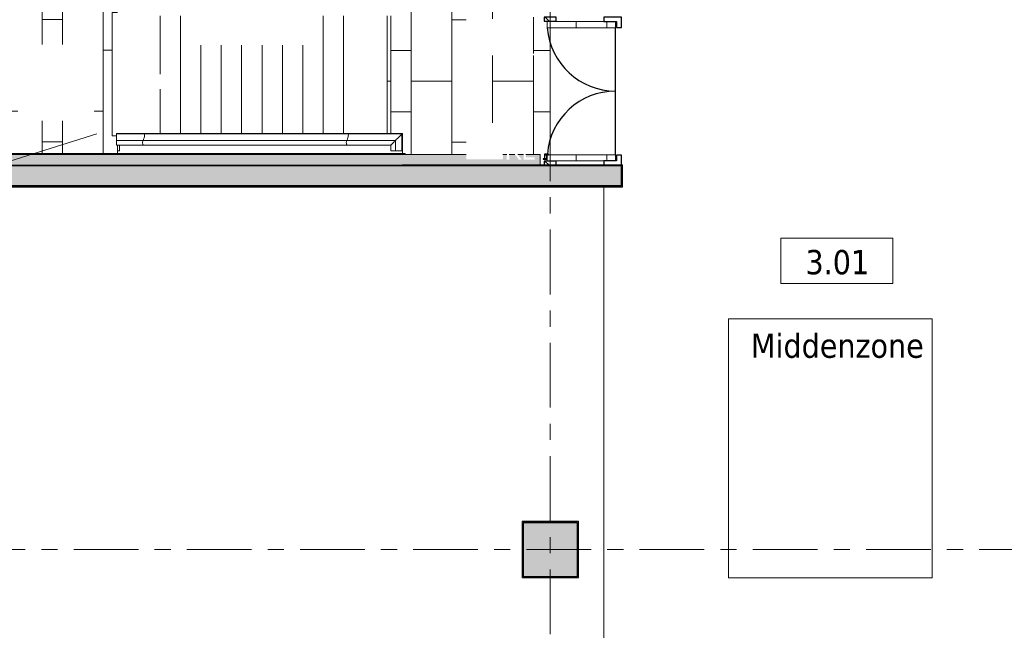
# Model space of a CAD drawing. Extents: x 3165 to 57695, y -7842 to 39081.
# Tile 112 of 248: x 37807 to 47475, y 13036 to 19026. Entities that reach past the tile are written whole.
import ezdxf

# ---------------------------------------------------------------- set-up
doc = ezdxf.new("R2010")
doc.units = 0
doc.header["$LTSCALE"] = 50
doc.linetypes.add('Onderlegger 3e verdieping$0$stramien', pattern=[22.225, 12.7, -3.175, 3.175, -3.175])
doc.layers.get('0').update_dxf_attribs({"linetype": 'CONTINUOUS'})
for name, color, linetype, lineweight in [('Onderlegger 3e verdieping$0$A-AREA-IDEN', 8, 'CONTINUOUS', 18), ('Onderlegger 3e verdieping$0$A-DETL', 8, 'CONTINUOUS', 18), ('Onderlegger 3e verdieping$0$A-DETL-MBND', 8, 'CONTINUOUS', 18), ('Onderlegger 3e verdieping$0$A-DOOR', 8, 'CONTINUOUS', 25), ('Onderlegger 3e verdieping$0$A-EQPM', 8, 'CONTINUOUS', 18), ('Onderlegger 3e verdieping$0$A-FLOR-OTLN', 8, 'CONTINUOUS', 18), ('Onderlegger 3e verdieping$0$A-FLOR-PATT', 8, 'CONTINUOUS', 18), ('Onderlegger 3e verdieping$0$A-GENM', 8, 'CONTINUOUS', 18), ('Onderlegger 3e verdieping$0$A-WALL', 8, 'CONTINUOUS', 25), ('Onderlegger 3e verdieping$0$A-WALL-PATT', 8, 'CONTINUOUS', 50), ('Onderlegger 3e verdieping$0$I-WALL', 8, 'CONTINUOUS', 25), ('Onderlegger 3e verdieping$0$S-COLS', 8, 'CONTINUOUS', 18), ('Onderlegger 3e verdieping$0$S-GRID', 8, 'CONTINUOUS', 18)]:
    doc.layers.add(name, color=color, linetype=linetype, lineweight=lineweight)
doc.styles.add('Onderlegger 3e verdieping$0$Tahoma_1', font='TAHOMA.TTF', dxfattribs={"height": 238.040123})
pattern_1 = [(0, (0, 0), (406.4, 101.6), [33.528, -271.272, 33.528, -271.272, -1625.6]), (0, (0, 0), (406.4, 101.6), [-609.6, 33.528, -576.072, 33.528, -271.272, -711.2]), (0, (0, 0), (406.4, 101.6), [-1524, 33.528, -169.672, 33.528, -474.472]), (120, (152.4, 50.8), (-291.18818, 301.15272), [33.528, -271.272, 33.528, -271.272, -1625.6]), (120, (152.4, 50.8), (-291.18818, 301.15272), [-609.6, 33.528, -576.072, 33.528, -271.272, -711.2]), (120, (152.4, 50.8), (-291.18818, 301.15272), [-1524, 33.528, -169.672, 33.528, -474.472]), (240, (203.2, 254), (-115.21182, -402.75272), [33.528, -271.272, 33.528, -271.272, -1625.6]), (240, (203.2, 254), (-115.21182, -402.75272), [-609.6, 33.528, -576.072, 33.528, -271.272, -711.2]), (240, (203.2, 254), (-115.21182, -402.75272), [-1524, 33.528, -169.672, 33.528, -474.472])]
pattern_2 = [(315, (-17593.2, 43427.6), (707.107, 707.107), []), (45, (-17593.2, 43427.6), (-707.107, 707.107), [])]
pattern_3 = [(0, (-17593.2, 43427.6), (0, 300), [])]

# ---------------------------------------------------------------- blocks, each defined once
blk = doc.blocks.new('Onderlegger 3e verdieping$0$34_leuning zijkant betontrap trappenhuis westgevel staandaard links - 24_betontrap trappenhuis 3500 hoog-2949909-Plotview 3e Verdieping - schaal 1 op 100')
at = {"layer": 'Onderlegger 3e verdieping$0$A-EQPM'}
for p, q in [((-601.3, 3), (-879.7, 3)), ((-879.7, 3), (-879.7, -2.8)), ((1398.7, 3), (-601.3, 3)), ((1927.6, 3), (1398.7, 3)), ((1924.7, 0), (1923.4, -1.3)), ((1927.6, -170), (1927.6, 3)), ((-603.9, -2.8), (-879.7, -2.8)), ((-879.7, -2.8), (-879.7, -66.7)), ((-879.7, -66.7), (-620.7, -66.7)), ((-879.7, -66.7), (-879.7, -111.9)), ((-620.7, -66.7), (1379.3, -66.7)), ((1396.1, -2.8), (-603.9, -2.8)), ((1379.3, -66.7), (1857.9, -66.7)), ((1921.8, -2.8), (1396.1, -2.8)), ((1829, -95.7), (1824.2, -100.4)), ((1834.2, -90.4), (1829, -95.6)), ((1839.6, -85), (1834.2, -90.4)), ((1844.9, -79.7), (1839.6, -85)), ((1839.6, -85), (1844.9, -79.7)), ((1849.9, -74.8), (1844.9, -79.7)), ((1844.9, -79.7), (1849.9, -74.8)), ((1854.3, -70.4), (1849.9, -74.7)), ((1849.9, -74.7), (1854.3, -70.4)), ((1857.9, -66.7), (1854.3, -70.3)), ((1858, -66.7), (1858, -170)), ((1923.3, -1.3), (1921.9, -2.8)), ((1921.9, -2.8), (1923.3, -1.3)), ((1921.9, -170), (1921.9, -2.8)), ((-879.7, -111.9), (-615.1, -111.9)), ((-872.4, -170), (-872.4, -111.8)), ((-872.4, -170), (-850.4, -170)), ((-850.4, -111.8), (-850.4, -170)), ((-615.1, -111.9), (1384.9, -111.9)), ((1384.9, -111.9), (1812.7, -111.9)), ((1812.8, -111.8), (1812.8, -170)), ((1858, -170), (1812.8, -170)), ((1813, -111.6), (1812.9, -111.7)), ((1824.2, -100.5), (1820, -104.6)), ((1921.9, -170), (1858, -170)), ((1927.6, -170), (1921.9, -170))]:
    blk.add_line(p, q, dxfattribs=at)
at = {"layer": 'Onderlegger 3e verdieping$0$A-EQPM', "flags": 128}
for points in [[(1923.4, -1.3), (1924.7, 0), (1925.8, 1.2)], [(1927.6, 3), (1927.6, 3), (1927.4, 2.7), (1926.8, 2.1), (1925.9, 1.2), (1924.7, 0.1)], [(1812.8, -111.8), (1813, -111.7), (1814.2, -110.4), (1816.6, -108), (1820, -104.7), (1824.2, -100.5), (1829, -95.7), (1834.2, -90.4), (1839.6, -85)], [(1921.8, -2.8), (1906, -18.6), (1891.1, -33.5), (1877.8, -46.8), (1866.6, -58), (1858, -66.7)], [(1877.7, -46.9), (1891.1, -33.6), (1905.9, -18.7), (1921.8, -2.8)]]:
    blk.add_lwpolyline(points, dxfattribs=at)
at = {"layer": 'Onderlegger 3e verdieping$0$A-EQPM'}
for points in [[(-603.9, -2.8), (-603.9, -2.3), (-603.7, -1.2), (-603.4, 0.3), (-603, 1.5), (-602.4, 2.4), (-601.8, 2.9), (-601.4, 3), (-601.2, 3)], [(1396.1, -2.8), (1396.1, -2.3), (1396.3, -1.2), (1396.6, 0.3), (1397, 1.5), (1397.6, 2.4), (1398.2, 2.9), (1398.6, 3), (1398.8, 3)], [(-620.7, -66.7), (-618.4, -63.7), (-614.2, -56.2), (-609, -41), (-605.4, -22.8), (-604.2, -9.5), (-603.9, -2.8)], [(1379.3, -66.7), (1381.6, -63.7), (1385.9, -56.2), (1391, -41), (1394.6, -22.8), (1395.8, -9.5), (1396.1, -2.8)]]:
    blk.add_open_spline(points, degree=3, dxfattribs=at)
for points in [[(-615.1, -111.9), (-615.3, -111.9), (-616.2, -111.8), (-617.8, -111.1), (-620, -108.6), (-621.8, -104.8), (-623.7, -98.3), (-624.9, -88.2), (-624.1, -77.8), (-622.4, -70.8), (-621.3, -67.9), (-620.7, -66.7)], [(1384.9, -111.9), (1384.7, -111.9), (1383.8, -111.8), (1382.2, -111.1), (1380, -108.6), (1378.2, -104.8), (1376.3, -98.3), (1375.1, -88.2), (1375.9, -77.8), (1377.5, -70.8), (1378.7, -67.9), (1379.3, -66.7)]]:
    blk.add_open_spline(points, degree=3, knots=[0.2745849, 0.2745849, 0.2745849, 0.2745849, 0.2857143, 0.3571429, 0.4285714, 0.5, 0.5714286, 0.7142857, 0.8571429, 0.9285714, 1, 1, 1, 1], dxfattribs=at)
blk = doc.blocks.new('Onderlegger 3e verdieping$0$41_betontrap natuursteen afwerking - 24_betontrap trappenhuis 3500 hoog-V19-Plotview 3e Verdieping - schaal 1 op 100')
at = {"layer": 'Onderlegger 3e verdieping$0$A-DETL-MBND'}
blk.add_line((-307.6, 22.7), (-307.6, 887.4), dxfattribs=at)
blk = doc.blocks.new('Onderlegger 3e verdieping$0$41_betontrap natuursteen afwerking - 24_betontrap trappenhuis 3500 hoog-V20-Plotview 3e Verdieping - schaal 1 op 100')
at = {"layer": 'Onderlegger 3e verdieping$0$A-DETL-MBND'}
blk.add_line((-307.6, 22.8), (-307.6, 1176.4), dxfattribs=at)
blk = doc.blocks.new('Onderlegger 3e verdieping$0$41_betontrap natuursteen afwerking bordes boven - 24_betontrap trappenhuis 3500 hoog-2921393-Plotview 3e Verdieping - schaal 1 op 100')
at = {"layer": 'Onderlegger 3e verdieping$0$A-DETL-MBND'}
for p, q in [((-30, 22.8), (-30, 1176.3)), ((400, 1176.6), (400, 22.6))]:
    blk.add_line(p, q, dxfattribs=at)
blk = doc.blocks.new('Onderlegger 3e verdieping$0$41_betontrap natuursteen afwerking - 24_betontrap trappenhuis 3500 hoog-V21-Plotview 3e Verdieping - schaal 1 op 100')
at = {"layer": 'Onderlegger 3e verdieping$0$A-DETL-MBND'}
blk.add_line((-307.6, 22.6), (-307.6, 887.4), dxfattribs=at)
blk = doc.blocks.new('Onderlegger 3e verdieping$0$41_betontrap natuursteen afwerking - 24_betontrap trappenhuis 3500 hoog-V22-Plotview 3e Verdieping - schaal 1 op 100')
at = {"layer": 'Onderlegger 3e verdieping$0$A-DETL-MBND'}
blk.add_line((-307.6, 22.7), (-307.6, 887.4), dxfattribs=at)
blk = doc.blocks.new('Onderlegger 3e verdieping$0$41_betontrap natuursteen afwerking - 24_betontrap trappenhuis 3500 hoog-V23-Plotview 3e Verdieping - schaal 1 op 100')
at = {"layer": 'Onderlegger 3e verdieping$0$A-DETL-MBND'}
blk.add_line((-307.6, 22.8), (-307.6, 887.4), dxfattribs=at)
blk = doc.blocks.new('Onderlegger 3e verdieping$0$41_betontrap natuursteen afwerking - 24_betontrap trappenhuis 3500 hoog-V24-Plotview 3e Verdieping - schaal 1 op 100')
at = {"layer": 'Onderlegger 3e verdieping$0$A-DETL-MBND'}
blk.add_line((-307.6, 22.8), (-307.6, 1176.3), dxfattribs=at)
blk = doc.blocks.new('Onderlegger 3e verdieping$0$41_betontrap natuursteen afwerking - 24_betontrap trappenhuis 3500 hoog-V25-Plotview 3e Verdieping - schaal 1 op 100')
at = {"layer": 'Onderlegger 3e verdieping$0$A-DETL-MBND'}
for p, q in [((-307.6, 604.9), (-307.6, 1176.3)), ((-307.6, 22.8), (-307.6, 455.3))]:
    blk.add_line(p, q, dxfattribs=at)
blk = doc.blocks.new('Onderlegger 3e verdieping$0$41_betontrap natuursteen afwerking tussenbordes naar beneden - 24_betontrap trappenhuis 3500 hoog-V26-Plotview 3e Verdieping - schaal 1 op 100')
at = {"layer": 'Onderlegger 3e verdieping$0$A-DETL-MBND'}
for p, q in [((-577.6, 1210), (-527.7, 1210)), ((-577.6, 1210), (-577.6, 0)), ((-535, 0), (-577.6, 0))]:
    blk.add_line(p, q, dxfattribs=at)
blk = doc.blocks.new('Onderlegger 3e verdieping$0$42_KA leemstuc betonkolomafwerking - Type-V44-Plotview 3e Verdieping - schaal 1 op 100')
at = {"layer": 'Onderlegger 3e verdieping$0$A-GENM'}
h = blk.add_hatch(dxfattribs=at)
h.set_pattern_fill('FP_138', color=256, style=0, pattern_type=2)
h.set_pattern_definition([(0, (-43016.6, -13828.2), (406.4, 101.6), [33.528, -271.272, 33.528, -1896.872]), (0, (-43016.6, -13828.2), (406.4, 101.6), [-338.328, -271.272, 33.528, -576.072, -1016]), (0, (-43016.6, -13828.2), (406.4, 101.6), [-1219.2, 33.528, -271.272, 33.528, -677.672]), (0, (-43016.6, -13828.2), (406.4, 101.6), [-1557.528, -169.672, 33.528, -474.472]), (120, (-42864.2, -13777.4), (-291.18818, 301.15272), [33.528, -271.272, 33.528, -1896.872]), (120, (-42864.2, -13777.4), (-291.18818, 301.15272), [-338.328, -271.272, 33.528, -576.072, -1016]), (120, (-42864.2, -13777.4), (-291.18818, 301.15272), [-1219.2, 33.528, -271.272, 33.528, -677.672]), (120, (-42864.2, -13777.4), (-291.18818, 301.15272), [-1557.528, -169.672, 33.528, -474.472]), (240, (-42813.4, -13574.2), (-115.21182, -402.75272), [33.528, -271.272, 33.528, -1896.872]), (240, (-42813.4, -13574.2), (-115.21182, -402.75272), [-338.328, -271.272, 33.528, -576.072, -1016]), (240, (-42813.4, -13574.2), (-115.21182, -402.75272), [-1219.2, 33.528, -271.272, 33.528, -677.672]), (240, (-42813.4, -13574.2), (-115.21182, -402.75272), [-1557.528, -169.672, 33.528, -474.472])])
h.paths.add_polyline_path([(-277, -277), (277, -277), (277, 277), (-277, 277)], flags=0)
h.paths.add_polyline_path([(-267, -267), (-267, 267), (267, 267), (267, -267)], flags=0)
for p, q in [((277, 277), (-277, 277)), ((-277, 277), (-277, -277)), ((-267, 267), (267, 267)), ((-267, -267), (-267, 267)), ((267, 267), (267, -267)), ((277, -277), (277, 277)), ((-277, -277), (277, -277)), ((267, -267), (-267, -267))]:
    blk.add_line(p, q, dxfattribs=at)
blk = doc.blocks.new('Onderlegger 3e verdieping$0$32_KA HK-20 - Houten deur op kleefmagneet trappenhuis-7675201-Plotview 3e Verdieping - schaal 1 op 100')
at = {"layer": 'Onderlegger 3e verdieping$0$A-DOOR', "lineweight": 18}
h = blk.add_hatch(dxfattribs=at)
h.set_pattern_fill('FP_226', color=256, style=0, pattern_type=2)
h.set_pattern_definition(pattern_2)
h.paths.add_polyline_path([(5, 351.5), (45, 351.5), (45, 471.5), (5, 471.5)], flags=0)
h = blk.add_hatch(dxfattribs=at)
h.set_pattern_fill('FP_227', color=256, style=0, pattern_type=2)
h.set_pattern_definition(pattern_3)
h.paths.add_polyline_path([(49, 441.5), (49, -231), (109, -231), (109, 441.5)], flags=0)
h = blk.add_hatch(dxfattribs=at)
h.set_pattern_fill('FP_227', color=256, style=0, pattern_type=2)
h.set_pattern_definition(pattern_3)
h.paths.add_polyline_path([(1354, 441.5), (1354, -231), (1414, -231), (1414, 441.5), (1365.1, 441.5)], flags=0)
h = blk.add_hatch(dxfattribs=at)
h.set_pattern_fill('FP_226', color=256, style=0, pattern_type=2)
h.set_pattern_definition(pattern_2)
h.paths.add_polyline_path([(1418, 351.5), (1458, 351.5), (1458, 471.5), (1418, 471.5)], flags=0)
at = {"layer": 'Onderlegger 3e verdieping$0$A-DOOR'}
for p, q in [((45, 471.5), (5, 471.5)), ((5, 471.5), (5, 351.5)), ((45, 351.5), (45, 471.5)), ((69, 481.5), (64, 481.5)), ((64, 481.5), (64, 441.5)), ((64, 441.5), (109, 441.5)), ((69, 467.5), (69, 481.5)), ((114, 467.5), (69, 467.5)), ((69, 446.5), (69, 462.5)), ((69, 462.5), (109, 462.5)), ((109, 446.5), (69, 446.5)), ((109, 462.5), (109, 446.5)), ((109, 441.5), (109, 427.5)), ((109, 427.5), (114, 427.5)), ((114, 427.5), (114, 467.5)), ((1418, 471.5), (1418, 351.5)), ((1458, 471.5), (1418, 471.5)), ((1458, 351.5), (1458, 471.5)), ((5, 351.5), (45, 351.5)), ((1418, 351.5), (1458, 351.5)), ((49, -116), (5, -116)), ((5, -116), (5, -289)), ((49, -239), (49, -116)), ((1458, -116), (1414, -116)), ((1414, -116), (1414, -239)), ((1458, -289), (1458, -116)), ((5, -289), (105, -289)), ((105, -239), (49, -239)), ((105, -289), (105, -239)), ((109, -231), (1354, -231)), ((1414, -239), (1358, -239)), ((1358, -239), (1358, -289)), ((1358, -289), (1458, -289))]:
    blk.add_line(p, q, dxfattribs=at)
at = {"layer": 'Onderlegger 3e verdieping$0$A-DOOR', "lineweight": 18}
for p, q in [((49, 441.5), (49, -231)), ((109, 441.5), (49, 441.5)), ((109, -231), (109, 441.5)), ((1414, 441.5), (1354, 441.5)), ((1354, 441.5), (1354, -231)), ((1414, -231), (1414, 441.5)), ((49, -231), (109, -231)), ((1354, -231), (1414, -231))]:
    blk.add_line(p, q, dxfattribs=at)
at = {"layer": 'Onderlegger 3e verdieping$0$A-DOOR'}
for centre, start, end in [((60.1, -231), 360, 85.38466), ((1405, -231), 94.36501, 180)]:
    blk.add_arc(centre, 672.5, start, end, dxfattribs=at)
blk = doc.blocks.new('Onderlegger 3e verdieping$0$00_KU ruimtetag groot zonder oppervlakte - 00_KU ruimtetag groot zonder oppervlakte-3654595-Plotview 3e Verdieping - schaal 1 op 100')
at = {"layer": 'Onderlegger 3e verdieping$0$A-AREA-IDEN'}
for p, q in [((5.5, 2.164), (-5.5, 2.164)), ((-5.5, 2.164), (-5.5, -2.302)), ((5.5, -2.302), (5.5, 2.164)), ((-5.5, -2.302), (5.5, -2.302))]:
    blk.add_line(p, q, dxfattribs=at)
blk = doc.blocks.new('Onderlegger 3e verdieping')
at = {"layer": 'Onderlegger 3e verdieping$0$A-DETL-MBND'}
h = blk.add_hatch(dxfattribs=at)
h.set_pattern_fill('FP_111', color=256, style=0, pattern_type=2)
h.set_pattern_definition([(270, (38226.6, 19328.2), (1400, 9e-14), []), (270, (38626.6, 19328.2), (1400, 9e-14), []), (270, (39026.6, 19328.2), (1400, 9e-14), []), (270, (39426.6, 19328.2), (1400, 9e-14), []), (0, (38226.6, 19328.2), (0, 1200), [400, -1000]), (0, (38626.6, 18728.2), (0, 1200), [400, -1000]), (0, (39026.6, 19328.2), (0, 1200), [400, -1000]), (0, (39426.6, 19028.2), (0, 600), [200, -1200])])
h.paths.add_polyline_path([(37686.6, 17715.2), (38766.5, 17715.2), (38766.5, 17796.3), (38759.2, 17797.3), (38759.2, 17888.2), (38716.6, 17888.2), (38716.6, 19098.2), (38766.6, 19098.2), (38766.6, 19558.8), (38716.6, 19558.8), (38716.6, 20768.2), (38766.5, 20768.2), (38766.5, 20911.2), (37686.6, 20911.2), (37686.6, 18092.2)], flags=0)
h.paths.add_polyline_path([(37788.7, 18033.9), (37788.7, 18783.9), (38538.7, 18783.9), (38538.7, 18033.9), (37879.6, 18033.9)], flags=0)
h.paths.add_polyline_path([(38075.7, 19780.1), (38051.9, 19780.1), (37960, 19917.5), (37960, 19780.1), (37937.8, 19780.1), (37937.8, 19955.1), (37961.6, 19955.1), (38053.4, 19817.7), (38053.4, 19955.1), (38075.7, 19955.1), (38075.7, 19804.7)], flags=0)
h.paths.add_polyline_path([(38248.6, 19780.1), (38232, 19780.1), (38164.5, 19955.1), (38189.5, 19955.1), (38244.3, 19799.3), (38256.1, 19834.9), (38300.8, 19955.1), (38324.4, 19955.1), (38256.1, 19780.1), (38253.5, 19780.1)], flags=0)
h.paths.add_polyline_path([(38356.1, 19780.1), (38348.7, 19780.1), (38348.7, 19804.7), (38373.2, 19804.7), (38373.2, 19780.1)], flags=0)
h.paths.add_polyline_path([(38117.9, 19780.1), (38117.9, 19804.7), (38142.5, 19804.7), (38142.5, 19780.1)], flags=0)
h.paths.add_polyline_path([(38125.9, 20271), (38123.3, 20271), (37745.3, 20088.5), (37745.3, 20456), (37747.9, 20454.7), (38503.9, 20454.7), (38506.5, 20454.7), (38506.5, 20088.5), (38127.2, 20271.6)], flags=0)
h.paths.add_polyline_path([(37960, 20087.2), (37745.3, 20087.2), (38125.9, 20271), (38506.5, 20087.2), (37961.6, 20087.2)], flags=0)
h.paths.add_polyline_path([(37737.3, 20921.2), (38766.5, 20921.2), (38766.5, 20941.2), (37686.6, 20941.2), (37686.6, 20921.2), (37701.5, 20921.2)], flags=0)
at = {"layer": 'Onderlegger 3e verdieping$0$A-FLOR-PATT'}
h = blk.add_hatch(dxfattribs=at)
h.set_pattern_fill('FP_119', color=256, style=0, pattern_type=2)
h.set_pattern_definition([(90, (41450.1, 18423.2), (-1400, 9e-14), []), (90, (41050.1, 18423.2), (-1400, 9e-14), []), (90, (40650.1, 18423.2), (-1400, 9e-14), []), (90, (40250.1, 18423.2), (-1400, 9e-14), []), (180, (41450.1, 18423.2), (-1e-13, -1200), [400, -1000]), (180, (41050.1, 19023.2), (-1e-13, -1200), [400, -1000]), (180, (40650.1, 18423.2), (-1e-13, -1200), [400, -1000]), (180, (40250.1, 18723.2), (-7e-14, -600), [200, -1200])])
h.paths.add_polyline_path([(42916.6, 17603.2), (42956.1, 17603.2), (42956.1, 17638.2), (43016.6, 17638.2), (43016.6, 17642.2), (42986.1, 17642.2), (42986.1, 17657.2), (42946.1, 17657.2), (42946.1, 17662.2), (42960.1, 17662.2), (42960.1, 17707.2), (43000.1, 17707.2), (43000.1, 17702.2), (43016.6, 17702.2), (43016.6, 18947.2), (42986.1, 18947.2), (42986.1, 19007.2), (43016.6, 19007.2), (43016.6, 19011.2), (42956.1, 19011.2), (42956.1, 19051.2), (42739.6, 19051.2), (42739.6, 19605.2), (42866.6, 19605.2), (42866.6, 20951.2), (42764.6, 20951.2), (42764.6, 21061.2), (42754.6, 21061.2), (42754.6, 21051.2), (42712.6, 21051.2), (42712.6, 21056.2), (41882.6, 21056.2), (41882.6, 21051.2), (41840.6, 21051.2), (41840.6, 21061.2), (41830.6, 21061.2), (41830.6, 20941.2), (41566.6, 20941.2), (41566.6, 20921.2), (41830.6, 20921.2), (41830.6, 20911.2), (41566.6, 20911.2), (41565.5, 20734.4), (41416.6, 20734.4), (41416.6, 19573.2), (41566.6, 19573.2), (41565.7, 19064.4), (41416.6, 19064.4), (41416.6, 17911.2), (41566.6, 17910.9), (41566.6, 17715.2), (41591.6, 17715.2), (41591.6, 17705.2), (42191.2, 17705.2), (42191.2, 18014.9), (42551.2, 18014.9), (42551.2, 17705.2), (42590.3, 17705.2), (42590.3, 17831.5), (42613.4, 17831.5), (42613.4, 17745.7), (42701.2, 17831.5), (42732.6, 17831.5), (42657.3, 17758.3), (42697.6, 17705.2), (42755.6, 17705.2), (42755.6, 17831.5), (42778.6, 17831.5), (42778.6, 17705.2), (42916.6, 17705.2), (42916.6, 17614.6)], flags=0)
h.paths.add_polyline_path([(42981.1, 17662.2), (42981.1, 17702.2), (42965.1, 17702.2), (42965.1, 17662.2)], flags=0)
h.paths.add_polyline_path([(42670.3, 17705.2), (42642.6, 17743.6), (42613.4, 17714.3), (42613.4, 17705.2), (42657.3, 17705.2)], flags=0)
h.paths.add_polyline_path([(42736.8, 18675), (42707.5, 18675), (42642.6, 18764.9), (42613.4, 18735.7), (42613.4, 18675), (42590.3, 18675), (42590.3, 18852.8), (42613.4, 18852.8), (42613.4, 18767), (42701.2, 18852.8), (42732.6, 18852.8), (42657.3, 18779.6), (42732.6, 18680.5)], flags=0)
h.paths.add_polyline_path([(42755.6, 18675), (42755.6, 18852.8), (42778.6, 18852.8), (42778.6, 18695.9), (42864.4, 18695.9), (42864.4, 18675), (42778.6, 18675)], flags=0)
h.paths.add_polyline_path([(42359.7, 18676.2), (42191.2, 18676.2), (42191.2, 19036.2), (42551.2, 19036.2), (42551.2, 18676.2)], flags=0)
h.paths.add_polyline_path([(42966.6, 19605.2), (42966.6, 20951.2), (42876.6, 20951.2), (42876.6, 19605.2)], flags=0)
at = {"layer": 'Onderlegger 3e verdieping$0$A-WALL-PATT', "lineweight": 25}
blk.add_hatch(color=256, dxfattribs=at).paths.add_polyline_path([(42069.3, 17595.2), (42916.6, 17595.2), (42916.6, 17705.2), (42778.6, 17705.2), (42778.6, 17674.6), (42864.4, 17674.6), (42864.4, 17653.7), (42755.6, 17653.7), (42755.6, 17705.2), (42697.6, 17705.2), (42736.8, 17653.7), (42707.5, 17653.7), (42670.3, 17705.2), (42613.4, 17705.2), (42613.4, 17653.7), (42590.3, 17653.7), (42590.3, 17705.2), (42551.2, 17705.2), (42551.2, 17654.9), (42191.2, 17654.9), (42191.2, 17705.2), (37676.6, 17705.2), (37676.6, 17595.2), (41450.4, 17595.2)], flags=0)
at = {"layer": 'Onderlegger 3e verdieping$0$A-WALL-PATT', "lineweight": 18}
h = blk.add_hatch(dxfattribs=at)
h.set_pattern_fill('FP_11', color=256, style=0, pattern_type=2)
h.set_pattern_definition(pattern_1)
h.paths.add_polyline_path([(40831.6, 17705.2), (41591.6, 17705.2), (41591.6, 17715.2), (37686.6, 17715.2), (37686.6, 17705.2), (40522.1, 17705.2)], flags=0)
at = {"layer": 'Onderlegger 3e verdieping$0$A-WALL-PATT', "lineweight": 25}
h = blk.add_hatch(color=256, dxfattribs=at)
h.paths.add_polyline_path([(43716.6, 17395.2), (43716.6, 17595.2), (33110.4, 17595.2), (33110.4, 17395.2), (43307, 17395.2)], flags=0)
h.paths.add_polyline_path([(32322.8, 17395.2), (32322.8, 17595.2), (32116.6, 17595.2), (32116.6, 17395.2), (32167.6, 17395.2)], flags=0)
at = {"layer": 'Onderlegger 3e verdieping$0$A-WALL-PATT', "lineweight": 18}
h = blk.add_hatch(dxfattribs=at)
h.set_pattern_fill('FP_11', color=256, style=0, pattern_type=2)
h.set_pattern_definition(pattern_1)
h.paths.add_polyline_path([(41561.6, 17593.2), (43716.6, 17593.2), (43716.6, 17603.2), (41561.6, 17603.2)], flags=0)
h = blk.add_hatch(dxfattribs=at)
h.set_pattern_fill('FP_11', color=256, style=0, pattern_type=2)
h.set_pattern_definition(pattern_1)
h.paths.add_polyline_path([(43726.6, 17393.2), (43726.6, 17603.2), (43716.6, 17603.2), (43716.6, 17393.2)], flags=0)
h = blk.add_hatch(dxfattribs=at)
h.set_pattern_fill('FP_11', color=256, style=0, pattern_type=2)
h.set_pattern_definition(pattern_1)
h.paths.add_polyline_path([(43726.6, 17383.2), (43726.6, 17393.2), (36951.6, 17393.2), (36951.6, 17383.2), (43307, 17383.2)], flags=0)
at = {"layer": 'Onderlegger 3e verdieping$0$S-COLS', "lineweight": 5}
blk.add_hatch(color=256, dxfattribs=at).paths.add_polyline_path([(43283.6, 13561.2), (43283.6, 14095.2), (42749.6, 14095.2), (42749.6, 13561.2)], flags=0)
at = {"layer": 'Onderlegger 3e verdieping$0$A-DETL', "lineweight": 13}
blk.add_line((38566.2, 17908.2), (37566.2, 17593.2), dxfattribs=at)
at = {"layer": 'Onderlegger 3e verdieping$0$A-DETL-MBND'}
for p, q in [((38716.6, 17888.2), (38716.6, 19098.2)), ((38759.2, 17888.2), (38716.6, 17888.2)), ((38766.5, 17715.2), (38766.5, 17738.2))]:
    blk.add_line(p, q, dxfattribs=at)
at = {"layer": 'Onderlegger 3e verdieping$0$A-FLOR-OTLN'}
for p, q in [((41416.6, 19064.8), (41416.6, 17910.8)), ((43016.6, 19007.2), (43016.6, 19011.2)), ((43016.6, 19011.2), (43016.6, 19007.2)), ((43016.6, 17702.2), (43016.6, 18947.2)), ((43016.6, 18947.2), (43016.6, 17702.2)), ((41566.6, 17738.2), (41566.6, 17715.2)), ((43016.6, 17638.2), (43016.6, 17642.2)), ((43016.6, 17642.2), (43016.6, 17638.2)), ((43543.6, 8855.2), (43543.6, 17383.2)), ((44766.6, 13551.2), (44766.6, 16091.2)), ((44766.6, 16091.2), (46766.6, 16091.2)), ((46766.6, 16091.2), (46766.6, 13551.2)), ((46766.6, 13551.2), (44766.6, 13551.2))]:
    blk.add_line(p, q, dxfattribs=at)
at = {"layer": 'Onderlegger 3e verdieping$0$A-WALL', "lineweight": 35}
for p, q in [((43716.6, 17595.2), (37566.6, 17595.2)), ((43716.6, 17395.2), (43716.6, 17595.2)), ((33110.4, 17395.2), (43716.6, 17395.2))]:
    blk.add_line(p, q, dxfattribs=at)
at = {"layer": 'Onderlegger 3e verdieping$0$I-WALL', "lineweight": 18}
for p, q in [((42191.2, 17705.2), (37676.6, 17705.2)), ((41591.6, 17715.2), (37686.6, 17715.2)), ((41591.6, 17705.2), (41591.6, 17715.2)), ((42590.3, 17705.2), (42551.2, 17705.2)), ((42670.3, 17705.2), (42613.4, 17705.2)), ((42755.6, 17705.2), (42697.6, 17705.2)), ((42916.6, 17705.2), (42778.6, 17705.2)), ((42916.6, 17595.2), (42916.6, 17705.2)), ((37566.6, 17595.2), (42916.6, 17595.2)), ((43726.6, 17603.2), (41561.6, 17603.2)), ((41561.6, 17603.2), (41561.6, 17593.2)), ((43726.6, 17383.2), (43726.6, 17603.2)), ((41561.6, 17593.2), (43716.6, 17593.2)), ((43716.6, 17593.2), (43716.6, 17393.2)), ((43716.6, 17393.2), (36951.6, 17393.2)), ((36951.6, 17383.2), (43726.6, 17383.2))]:
    blk.add_line(p, q, dxfattribs=at)
at = {"layer": 'Onderlegger 3e verdieping$0$S-COLS', "lineweight": 35}
for p, q in [((43283.6, 14095.2), (42749.6, 14095.2)), ((42749.6, 14095.2), (42749.6, 13561.2)), ((43283.6, 13561.2), (43283.6, 14095.2)), ((42749.6, 13561.2), (43283.6, 13561.2))]:
    blk.add_line(p, q, dxfattribs=at)
at = {"layer": 'Onderlegger 3e verdieping$0$S-GRID', "linetype": 'Onderlegger 3e verdieping$0$stramien'}
for p, q in [((43016.6, 38080.6), (43016.6, 989.5)), ((35004.5, 13828.2), (56107.8, 13828.2))]:
    blk.add_line(p, q, dxfattribs=at)
at = {"layer": 'Onderlegger 3e verdieping$0$A-AREA-IDEN', "xscale": 99.99999999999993, "yscale": 99.99999999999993, "zscale": 99.99999999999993}
blk.add_blockref('Onderlegger 3e verdieping$0$00_KU ruimtetag groot zonder oppervlakte - 00_KU ruimtetag groot zonder oppervlakte-3654595-Plotview 3e Verdieping - schaal 1 op 100', (45830.7, 16667.7), dxfattribs=at)
at = {"layer": 'Onderlegger 3e verdieping$0$A-DOOR', "rotation": 89.99999999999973}
blk.add_blockref('Onderlegger 3e verdieping$0$32_KA HK-20 - Houten deur op kleefmagneet trappenhuis-7675201-Plotview 3e Verdieping - schaal 1 op 100', (43427.6, 17593.2), dxfattribs=at)
at = {"layer": 'Onderlegger 3e verdieping$0$A-EQPM'}
for name, p in [('Onderlegger 3e verdieping$0$41_betontrap natuursteen afwerking tussenbordes naar beneden - 24_betontrap trappenhuis 3500 hoog-V26-Plotview 3e Verdieping - schaal 1 op 100', (39294.2, 17888.2)), ('Onderlegger 3e verdieping$0$41_betontrap natuursteen afwerking - 24_betontrap trappenhuis 3500 hoog-V25-Plotview 3e Verdieping - schaal 1 op 100', (39494.2, 17888.2)), ('Onderlegger 3e verdieping$0$41_betontrap natuursteen afwerking - 24_betontrap trappenhuis 3500 hoog-V24-Plotview 3e Verdieping - schaal 1 op 100', (39694.2, 17888.2)), ('Onderlegger 3e verdieping$0$41_betontrap natuursteen afwerking - 24_betontrap trappenhuis 3500 hoog-V20-Plotview 3e Verdieping - schaal 1 op 100', (41094.2, 17888.2)), ('Onderlegger 3e verdieping$0$41_betontrap natuursteen afwerking bordes boven - 24_betontrap trappenhuis 3500 hoog-2921393-Plotview 3e Verdieping - schaal 1 op 100', (41016.6, 17888.2)), ('Onderlegger 3e verdieping$0$41_betontrap natuursteen afwerking - 24_betontrap trappenhuis 3500 hoog-V23-Plotview 3e Verdieping - schaal 1 op 100', (39894.2, 17888.2)), ('Onderlegger 3e verdieping$0$41_betontrap natuursteen afwerking - 24_betontrap trappenhuis 3500 hoog-V23-Plotview 3e Verdieping - schaal 1 op 100', (40094.2, 17888.2)), ('Onderlegger 3e verdieping$0$41_betontrap natuursteen afwerking - 24_betontrap trappenhuis 3500 hoog-V23-Plotview 3e Verdieping - schaal 1 op 100', (40294.2, 17888.2)), ('Onderlegger 3e verdieping$0$41_betontrap natuursteen afwerking - 24_betontrap trappenhuis 3500 hoog-V21-Plotview 3e Verdieping - schaal 1 op 100', (40494.2, 17888.2)), ('Onderlegger 3e verdieping$0$41_betontrap natuursteen afwerking - 24_betontrap trappenhuis 3500 hoog-V22-Plotview 3e Verdieping - schaal 1 op 100', (40694.2, 17888.2)), ('Onderlegger 3e verdieping$0$41_betontrap natuursteen afwerking - 24_betontrap trappenhuis 3500 hoog-V19-Plotview 3e Verdieping - schaal 1 op 100', (40894.2, 17888.2)), ('Onderlegger 3e verdieping$0$34_leuning zijkant betontrap trappenhuis westgevel staandaard links - 24_betontrap trappenhuis 3500 hoog-2949909-Plotview 3e Verdieping - schaal 1 op 100', (39638.9, 17908.2))]:
    blk.add_blockref(name, p, dxfattribs=at)
at = {"layer": 'Onderlegger 3e verdieping$0$A-GENM'}
blk.add_blockref('Onderlegger 3e verdieping$0$42_KA leemstuc betonkolomafwerking - Type-V44-Plotview 3e Verdieping - schaal 1 op 100', (43016.6, 13828.2), dxfattribs=at)
at = {"layer": 'Onderlegger 3e verdieping$0$A-AREA-IDEN', "char_height": 238.04, "attachment_point": 2, "line_spacing_factor": 1.000232, "style": 'Onderlegger 3e verdieping$0$Tahoma_1'}
for s, insert, width in [('3.01', (45835.3, 16767), 768), ('Middenzone', (45835.3, 15947.5), 2064)]:
    blk.add_mtext(s, dxfattribs=dict(at, insert=insert, width=width))

msp = doc.modelspace()

# ---------------------------------------------------------------- block references
msp.add_blockref('Onderlegger 3e verdieping', (0, 0))

doc.saveas('drawing.dxf')
